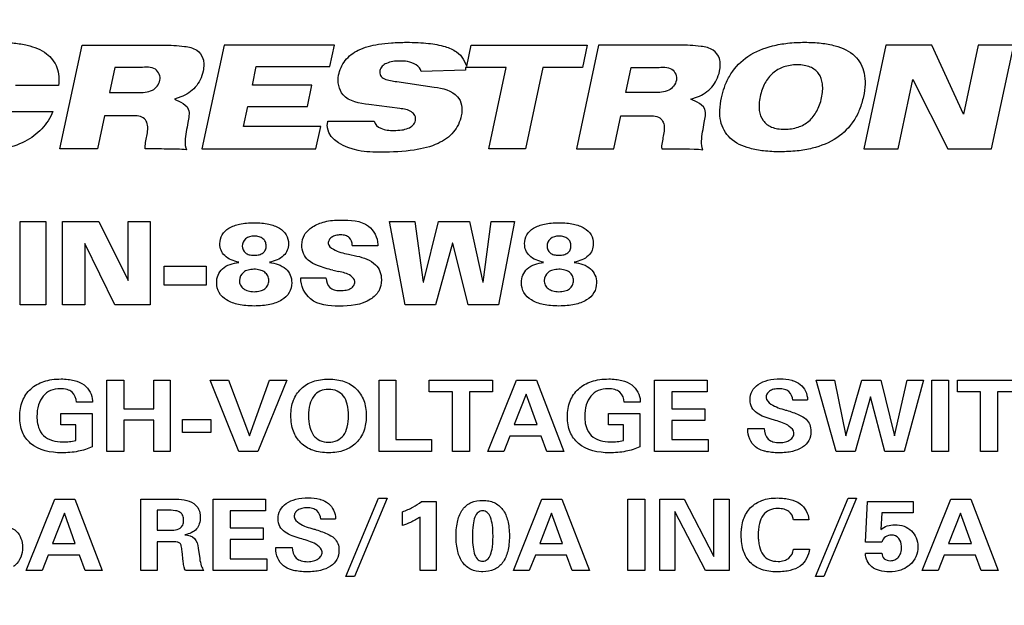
# Model space of a CAD drawing. Header units: inches. Extents: x 1.2 to 14.7, y 0.2 to 10.
# Tile 6 of 16: x 3.584 to 4.412, y 6.957 to 7.449. Entities that reach past the tile are written whole.
import ezdxf

# ---------------------------------------------------------------- set-up
doc = ezdxf.new("R2010")
doc.units = ezdxf.units.IN
doc.header["$LTSCALE"] = 0.935
doc.header["$MEASUREMENT"] = 0
doc.header["$PDMODE"] = 3
doc.header["$PDSIZE"] = 0.3125
doc.layers.get('0').update_dxf_attribs({"linetype": 'CONTINUOUS'})
doc.layers.get('Defpoints').update_dxf_attribs({"linetype": 'CONTINUOUS'})
doc.layers.add('DIMS', color=5, linetype='CONTINUOUS')
doc.layers.add('SCREEN', color=5, linetype='CONTINUOUS')
doc.styles.get("Standard").update_dxf_attribs({"font": 'SIMPLEX.SHX'})
doc.dimstyles.new('DIMSTYLE_1', dxfattribs={"dimtxt": 0.125, "dimasz": 0.18, "dimexe": 0.18, "dimexo": 0.0625, "dimgap": 0.09, "dimtad": 0, "dimtih": 1, "dimtoh": 1, "dimdec": 3, "dimzin": 4, "dimdsep": 46, "dimtxsty": 'STANDARD', "dimblk": '_FILLED', "dimblk1": '_FILLED', "dimblk2": '_FILLED', "dimcen": 0.09, "dimadec": 0, "dimazin": 0, "dimtp": 0.001, "dimtm": 0.001, "dimtfac": 1, "dimtdec": 3, "dimtofl": 0, "dimtmove": 0, "dimatfit": 3, "dimldrblk": '_FILLED', "dimfxl": 1, "dimtolj": 1, "dimtzin": 4, "dimarcsym": 0})

# ---------------------------------------------------------------- blocks, each defined once
blk = doc.blocks.new('_FILLED')
at = {"color": 0, "linetype": 'ByBlock'}
blk.add_solid([(0, 0), (-1, 0.17361), (-1, -0.17361)], dxfattribs=at)
blk = doc.blocks.new('*D2')
at = {"layer": 'Defpoints', "color": 0}
for p in [(3.2132, 9.08564), (1.8865, 5.36964), (6.11844, 5.36964)]:
    blk.add_point(p, dxfattribs=at)
at = {"layer": 'DIMS', "color": 0, "lineweight": -2}
for p, q in [((3.1507, 9.08564), (1.7065, 9.08564)), ((1.8865, 8.90564), (1.8865, 7.44476)), ((1.8865, 5.54964), (1.8865, 7.07428)), ((6.05594, 5.36964), (1.7065, 5.36964))]:
    blk.add_line(p, q, dxfattribs=at)
at = {"layer": 'DIMS', "color": 0, "lineweight": -2, "xscale": 0.18, "yscale": 0.18, "zscale": 0.18}
for p, rotation in [((1.8865, 9.08564), 90), ((1.8865, 5.36964), 270)]:
    blk.add_blockref('_FILLED', p, dxfattribs=dict(at, rotation=rotation))
at = {"layer": 'DIMS', "color": 0, "insert": (1.8865, 7.35476), "char_height": 0.125, "attachment_point": 2}
blk.add_mtext('\\A1;94.2mm (3.708")', dxfattribs=at)

msp = doc.modelspace()

# ---------------------------------------------------------------- linework, layer by layer
at = {"layer": 'SCREEN', "linetype": 'Continuous'}
for p, q in [((3.61832, 7.3407), (3.63689, 7.42785)), ((3.63689, 7.42785), (3.70509, 7.42785)), ((3.75617, 7.42785), (3.7376, 7.3407)), ((3.8489, 7.42785), (3.75617, 7.42785)), ((3.84509, 7.40993), (3.8489, 7.42785)), ((3.96017, 7.41027), (3.96391, 7.42785)), ((3.96391, 7.42785), (4.06147, 7.42785)), ((4.07089, 7.42785), (4.05232, 7.3407)), ((4.06147, 7.42785), (4.0575, 7.40918)), ((4.13908, 7.42785), (4.07089, 7.42785)), ((4.31229, 7.42785), (4.29372, 7.3407)), ((4.35108, 7.42785), (4.31229, 7.42785)), ((4.37767, 7.36985), (4.35108, 7.42785)), ((4.39, 7.42785), (4.37767, 7.36985)), ((4.41978, 7.42785), (4.39, 7.42785)), ((4.40121, 7.3407), (4.41978, 7.42785)), ((3.95719, 7.41601), (3.96017, 7.41027)), ((3.66436, 7.40918), (3.65989, 7.3881)), ((3.68612, 7.40918), (3.66436, 7.40918)), ((3.77998, 7.39433), (3.7833, 7.40993)), ((3.7833, 7.40993), (3.84509, 7.40993)), ((3.95907, 7.40696), (3.92186, 7.40573)), ((3.95913, 7.40918), (3.95907, 7.40696)), ((3.99319, 7.40918), (3.95913, 7.40918)), ((3.97859, 7.3407), (3.99319, 7.40918)), ((4.02412, 7.40918), (4.00952, 7.3407)), ((4.0575, 7.40918), (4.02412, 7.40918)), ((4.09389, 7.3881), (4.09836, 7.40918)), ((4.09836, 7.40918), (4.12011, 7.40918)), ((4.32261, 7.3407), (4.33504, 7.39901)), ((4.33504, 7.39901), (4.36451, 7.3407)), ((3.61718, 7.39389), (3.58089, 7.39389)), ((3.83005, 7.39433), (3.77998, 7.39433)), ((3.82622, 7.3763), (3.83005, 7.39433)), ((3.90134, 7.3973), (3.93284, 7.39271)), ((3.65989, 7.3881), (3.68351, 7.3881)), ((3.71996, 7.38432), (3.71458, 7.3824)), ((3.71458, 7.3824), (3.71978, 7.38003)), ((4.11752, 7.3881), (4.09389, 7.3881)), ((4.14858, 7.3824), (4.15395, 7.38432)), ((4.15378, 7.38003), (4.14858, 7.3824)), ((3.77259, 7.35964), (3.77615, 7.3763)), ((3.77615, 7.3763), (3.82622, 7.3763)), ((3.9038, 7.37463), (3.87788, 7.37794)), ((3.57612, 7.37205), (3.61239, 7.37205)), ((3.65572, 7.36854), (3.64977, 7.3407)), ((3.67888, 7.36854), (3.65572, 7.36854)), ((4.08376, 7.3407), (4.08973, 7.36854)), ((4.08973, 7.36854), (4.11288, 7.36854)), ((3.83744, 7.35964), (3.77259, 7.35964)), ((3.83338, 7.3407), (3.83744, 7.35964)), ((3.84288, 7.36102), (3.84308, 7.36162)), ((3.84321, 7.35834), (3.84288, 7.36102)), ((3.84308, 7.36162), (3.84328, 7.36394)), ((3.84328, 7.36394), (3.88236, 7.36394)), ((3.64977, 7.3407), (3.61832, 7.3407)), ((3.7376, 7.3407), (3.83338, 7.3407)), ((4.00952, 7.3407), (3.97859, 7.3407)), ((4.05232, 7.3407), (4.08376, 7.3407)), ((4.29372, 7.3407), (4.32261, 7.3407)), ((4.36451, 7.3407), (4.40121, 7.3407)), ((3.58487, 7.2098), (3.58487, 7.27981)), ((3.58487, 7.27981), (3.6063, 7.27981)), ((3.6063, 7.27981), (3.6063, 7.2098)), ((3.62049, 7.2098), (3.62049, 7.27981)), ((3.62049, 7.27981), (3.65105, 7.27981)), ((3.65105, 7.27981), (3.67558, 7.23002)), ((3.67558, 7.23002), (3.67558, 7.27981)), ((3.67558, 7.27981), (3.69396, 7.27981)), ((3.69396, 7.27981), (3.69396, 7.2098)), ((3.90833, 7.2098), (3.8951, 7.27981)), ((3.8951, 7.27981), (3.91657, 7.27981)), ((3.91657, 7.27981), (3.92356, 7.22864)), ((3.92393, 7.22864), (3.93627, 7.27981)), ((3.93627, 7.27981), (3.96242, 7.27981)), ((3.96242, 7.27981), (3.97372, 7.22864)), ((3.97403, 7.22864), (3.9808, 7.27981)), ((3.9808, 7.27981), (4.00029, 7.27981)), ((4.00029, 7.27981), (3.98695, 7.2098)), ((3.63924, 7.2612), (3.63924, 7.2098)), ((3.66439, 7.2098), (3.63924, 7.2612)), ((3.88543, 7.25926), (3.8639, 7.25926)), ((3.88543, 7.26044), (3.88543, 7.25926)), ((3.94819, 7.26154), (3.93401, 7.2098)), ((3.94856, 7.26154), (3.94819, 7.26154)), ((3.96143, 7.2098), (3.94856, 7.26154)), ((3.86075, 7.25228), (3.86779, 7.25072)), ((3.70598, 7.22613), (3.70598, 7.24227)), ((3.70598, 7.24227), (3.74117, 7.24227)), ((3.74117, 7.24227), (3.74117, 7.22613)), ((3.82058, 7.23234), (3.84206, 7.23234)), ((3.74117, 7.22613), (3.70598, 7.22613)), ((3.92356, 7.22864), (3.92393, 7.22864)), ((3.97372, 7.22864), (3.97403, 7.22864)), ((3.6063, 7.2098), (3.58487, 7.2098)), ((3.63924, 7.2098), (3.62049, 7.2098)), ((3.69396, 7.2098), (3.66439, 7.2098)), ((3.93401, 7.2098), (3.90833, 7.2098)), ((3.98695, 7.2098), (3.96143, 7.2098)), ((3.65767, 7.08641), (3.65767, 7.14643)), ((3.65767, 7.14643), (3.67199, 7.14643)), ((3.67199, 7.14643), (3.67199, 7.12242)), ((3.69706, 7.12242), (3.69706, 7.14643)), ((3.69706, 7.14643), (3.71088, 7.14643)), ((3.71088, 7.14643), (3.71088, 7.08641)), ((3.76872, 7.08641), (3.74455, 7.14643)), ((3.74455, 7.14643), (3.75994, 7.14643)), ((3.75994, 7.14643), (3.77745, 7.09951)), ((3.77745, 7.09951), (3.79452, 7.14643)), ((3.80901, 7.14643), (3.78457, 7.08641)), ((3.79452, 7.14643), (3.80901, 7.14643)), ((3.88644, 7.08641), (3.88644, 7.14643)), ((3.88644, 7.14643), (3.90058, 7.14643)), ((3.90058, 7.14643), (3.90058, 7.09658)), ((3.92853, 7.13666), (3.92853, 7.14643)), ((3.92853, 7.14643), (3.98187, 7.14643)), ((3.97787, 7.08641), (4.00195, 7.14643)), ((3.98187, 7.14643), (3.98187, 7.13666)), ((4.00195, 7.14643), (4.01869, 7.14643)), ((4.01869, 7.14643), (4.04183, 7.08641)), ((4.11804, 7.08641), (4.11804, 7.14643)), ((4.11804, 7.14643), (4.16207, 7.14643)), ((4.16207, 7.14643), (4.16207, 7.1365)), ((4.27065, 7.08641), (4.25368, 7.14643)), ((4.25368, 7.14643), (4.26926, 7.14643)), ((4.26926, 7.14643), (4.27884, 7.09976)), ((4.27884, 7.09976), (4.29203, 7.14643)), ((4.29203, 7.14643), (4.30811, 7.14643)), ((4.30811, 7.14643), (4.31972, 7.09976)), ((4.31972, 7.09976), (4.33021, 7.14643)), ((4.34394, 7.14643), (4.32765, 7.08641)), ((4.33021, 7.14643), (4.34394, 7.14643)), ((4.35087, 7.08641), (4.35087, 7.14643)), ((4.35087, 7.14643), (4.36501, 7.14643)), ((4.36501, 7.14643), (4.36501, 7.08641)), ((4.37248, 7.13666), (4.37248, 7.14643)), ((4.37248, 7.14643), (4.42582, 7.14643)), ((3.94807, 7.13666), (3.92853, 7.13666)), ((3.94807, 7.08641), (3.94807, 7.13666)), ((3.96234, 7.13666), (3.96234, 7.08641)), ((3.98187, 7.13666), (3.96234, 7.13666)), ((4.01005, 7.13459), (4.00002, 7.10916)), ((4.01919, 7.10916), (4.01005, 7.13459)), ((4.13245, 7.1365), (4.13245, 7.12234)), ((4.16207, 7.1365), (4.13245, 7.1365)), ((4.39202, 7.13666), (4.37248, 7.13666)), ((4.39202, 7.08641), (4.39202, 7.13666)), ((4.40629, 7.13666), (4.40629, 7.08641)), ((4.42582, 7.13666), (4.40629, 7.13666)), ((3.6456, 7.12792), (3.63224, 7.12792)), ((3.6456, 7.12901), (3.6456, 7.12792)), ((4.1059, 7.12792), (4.09253, 7.12792)), ((4.1059, 7.12901), (4.1059, 7.12792)), ((4.24648, 7.12967), (4.23415, 7.12967)), ((4.29951, 7.13239), (4.2865, 7.08641)), ((4.31148, 7.08641), (4.29951, 7.13239)), ((3.61895, 7.10883), (3.61895, 7.11839)), ((3.61895, 7.11839), (3.64542, 7.11839)), ((3.64542, 7.11839), (3.64542, 7.09032)), ((3.67199, 7.12242), (3.69706, 7.12242)), ((4.07925, 7.10883), (4.07925, 7.11839)), ((4.07925, 7.11839), (4.10571, 7.11839)), ((4.10571, 7.11839), (4.10571, 7.09032)), ((4.13245, 7.12234), (4.16023, 7.12234)), ((4.16023, 7.12234), (4.16023, 7.11258)), ((4.22811, 7.12132), (4.22897, 7.12108)), ((3.63161, 7.10883), (3.61895, 7.10883)), ((3.63156, 7.09573), (3.63161, 7.10883)), ((3.67199, 7.11266), (3.67199, 7.08641)), ((3.69706, 7.11266), (3.67199, 7.11266)), ((3.69706, 7.08641), (3.69706, 7.11266)), ((3.72137, 7.10232), (3.72137, 7.11335)), ((3.72137, 7.11335), (3.74518, 7.11335)), ((3.74518, 7.11335), (3.74518, 7.10232)), ((4.00002, 7.10916), (4.01919, 7.10916)), ((4.0919, 7.10883), (4.07925, 7.10883)), ((4.09185, 7.09573), (4.0919, 7.10883)), ((4.13245, 7.11258), (4.13245, 7.09642)), ((4.16023, 7.11258), (4.13245, 7.11258)), ((4.21803, 7.11306), (4.21668, 7.11347)), ((4.21951, 7.11262), (4.21803, 7.11306)), ((3.74518, 7.10232), (3.72137, 7.10232)), ((4.19624, 7.10509), (4.19624, 7.1059)), ((4.19624, 7.1059), (4.21015, 7.1059)), ((3.90058, 7.09658), (3.93052, 7.09658)), ((3.93052, 7.09658), (3.93052, 7.08641)), ((3.99641, 7.09931), (3.99123, 7.08641)), ((4.02266, 7.09931), (3.99641, 7.09931)), ((4.02739, 7.08641), (4.02266, 7.09931)), ((4.13245, 7.09642), (4.16311, 7.09642)), ((4.16311, 7.09642), (4.16311, 7.08641)), ((3.67199, 7.08641), (3.65767, 7.08641)), ((3.71088, 7.08641), (3.69706, 7.08641)), ((3.78457, 7.08641), (3.76872, 7.08641)), ((3.93052, 7.08641), (3.88644, 7.08641)), ((3.96234, 7.08641), (3.94807, 7.08641)), ((3.99123, 7.08641), (3.97787, 7.08641)), ((4.04183, 7.08641), (4.02739, 7.08641)), ((4.16311, 7.08641), (4.11804, 7.08641)), ((4.2865, 7.08641), (4.27065, 7.08641)), ((4.32765, 7.08641), (4.31148, 7.08641)), ((4.36501, 7.08641), (4.35087, 7.08641)), ((4.40629, 7.08641), (4.39202, 7.08641)), ((3.58987, 6.98641), (3.61395, 7.04643)), ((3.61395, 7.04643), (3.6307, 7.04643)), ((3.6307, 7.04643), (3.65384, 6.98641)), ((3.68612, 6.98641), (3.68612, 7.04643)), ((3.68612, 7.04643), (3.71371, 7.04643)), ((3.74698, 6.98641), (3.74698, 7.04643)), ((3.74698, 7.04643), (3.791, 7.04643)), ((3.791, 7.04643), (3.791, 7.0365)), ((3.85848, 6.98132), (3.88604, 7.04732)), ((3.89315, 7.04732), (3.86568, 6.98132)), ((3.88604, 7.04732), (3.89315, 7.04732)), ((3.92209, 7.04447), (3.93457, 7.04447)), ((3.93457, 7.04447), (3.93457, 6.98641)), ((3.9993, 6.98641), (4.02338, 7.04643)), ((4.02338, 7.04643), (4.04012, 7.04643)), ((4.04012, 7.04643), (4.06326, 6.98641)), ((4.09554, 6.98641), (4.09554, 7.04643)), ((4.09554, 7.04643), (4.10968, 7.04643)), ((4.10968, 7.04643), (4.10968, 6.98641)), ((4.12237, 6.98641), (4.12237, 7.04643)), ((4.12237, 7.04643), (4.14285, 7.04643)), ((4.14285, 7.04643), (4.16784, 6.99817)), ((4.16784, 6.99817), (4.16784, 7.04643)), ((4.16784, 7.04643), (4.18058, 7.04643)), ((4.18058, 7.04643), (4.18058, 6.98641)), ((4.25309, 6.98132), (4.28065, 7.04732)), ((4.28776, 7.04732), (4.2603, 6.98132)), ((4.28065, 7.04732), (4.28776, 7.04732)), ((4.29532, 7.01034), (4.29681, 7.04447)), ((4.29681, 7.04447), (4.33525, 7.04447)), ((4.33525, 7.04447), (4.33525, 7.03507)), ((4.3429, 6.98641), (4.36699, 7.04643)), ((4.36699, 7.04643), (4.38373, 7.04643)), ((4.38373, 7.04643), (4.40687, 6.98641)), ((3.62206, 7.03459), (3.61202, 7.00916)), ((3.63119, 7.00916), (3.62206, 7.03459)), ((3.70008, 7.03715), (3.70008, 7.02034)), ((3.70844, 7.03715), (3.70008, 7.03715)), ((3.76138, 7.0365), (3.76138, 7.02234)), ((3.791, 7.0365), (3.76138, 7.0365)), ((3.90625, 7.02417), (3.90625, 7.03581)), ((4.03148, 7.03459), (4.02145, 7.00916)), ((4.04062, 7.00916), (4.03148, 7.03459)), ((4.13511, 7.03609), (4.13511, 6.98641)), ((4.1609, 6.98641), (4.13511, 7.03609)), ((4.30897, 7.03507), (4.30807, 7.02091)), ((4.33525, 7.03507), (4.30897, 7.03507)), ((4.37509, 7.03459), (4.36505, 7.00916)), ((4.38423, 7.00916), (4.37509, 7.03459)), ((3.84988, 7.02966), (3.83755, 7.02966)), ((3.92088, 6.98641), (3.92088, 7.03141)), ((4.2477, 7.02909), (4.2346, 7.02909)), ((3.70008, 7.02034), (3.70844, 7.02034)), ((3.76138, 7.02234), (3.78917, 7.02234)), ((3.78917, 7.02234), (3.78917, 7.01257)), ((3.83152, 7.02132), (3.83237, 7.02108)), ((3.61202, 7.00916), (3.63119, 7.00916)), ((3.70008, 7.01058), (3.70008, 6.98641)), ((3.71232, 7.01058), (3.70008, 7.01058)), ((3.76138, 7.01257), (3.76138, 6.99642)), ((3.78917, 7.01257), (3.76138, 7.01257)), ((3.82143, 7.01306), (3.82008, 7.01347)), ((3.82292, 7.01261), (3.82143, 7.01306)), ((4.02145, 7.00916), (4.04062, 7.00916)), ((4.30887, 7.01034), (4.29532, 7.01034)), ((4.36505, 7.00916), (4.38423, 7.00916)), ((3.72191, 6.99373), (3.72096, 7.00281)), ((3.73455, 7.00517), (3.73573, 6.9965)), ((3.79965, 7.00509), (3.79965, 7.0059)), ((3.79965, 7.0059), (3.81356, 7.0059)), ((4.23469, 7.00439), (4.24806, 7.00439)), ((4.29515, 7.00098), (4.30906, 7.00098)), ((3.60842, 6.99931), (3.60324, 6.98641)), ((3.63467, 6.99931), (3.60842, 6.99931)), ((3.63939, 6.98641), (3.63467, 6.99931)), ((3.76138, 6.99642), (3.79204, 6.99642)), ((3.79204, 6.99642), (3.79204, 6.98641)), ((4.01784, 6.99931), (4.01266, 6.98641)), ((4.04409, 6.99931), (4.01784, 6.99931)), ((4.04882, 6.98641), (4.04409, 6.99931)), ((4.36145, 6.99931), (4.35627, 6.98641)), ((4.3877, 6.99931), (4.36145, 6.99931)), ((4.39242, 6.98641), (4.3877, 6.99931)), ((3.60324, 6.98641), (3.58987, 6.98641)), ((3.65384, 6.98641), (3.63939, 6.98641)), ((3.70008, 6.98641), (3.68612, 6.98641)), ((3.73914, 6.98641), (3.72375, 6.98641)), ((3.79204, 6.98641), (3.74698, 6.98641)), ((3.93457, 6.98641), (3.92088, 6.98641)), ((4.01266, 6.98641), (3.9993, 6.98641)), ((4.06326, 6.98641), (4.04882, 6.98641)), ((4.10968, 6.98641), (4.09554, 6.98641)), ((4.13511, 6.98641), (4.12237, 6.98641)), ((4.18058, 6.98641), (4.1609, 6.98641)), ((4.35627, 6.98641), (4.3429, 6.98641)), ((4.40687, 6.98641), (4.39242, 6.98641)), ((3.86568, 6.98132), (3.85848, 6.98132)), ((4.2603, 6.98132), (4.25309, 6.98132))]:
    msp.add_line(p, q, dxfattribs=at)
msp.add_arc((4.2217, 8.87376), 1.67725, 257.11451, 257.2839, dxfattribs=at)
for points, knots in [([(3.50108, 7.39638), (3.50221, 7.39896), (3.50672, 7.4075), (3.51911, 7.42006), (3.53678, 7.42707), (3.55313, 7.42984), (3.56653, 7.43046), (3.57934, 7.42993), (3.59304, 7.42773), (3.60696, 7.42255), (3.61736, 7.40943), (3.6178, 7.39897), (3.61718, 7.39389)], [0, 0, 0, 0, 0.056159, 0.192302, 0.342071, 0.428123, 0.523676, 0.609795, 0.683842, 0.801708, 0.897506, 1, 1, 1, 1]), ([(3.70509, 7.42785), (3.71107, 7.42785), (3.7205, 7.4276), (3.73325, 7.42499), (3.7386, 7.41792), (3.73942, 7.4114), (3.73869, 7.40531), (3.73642, 7.3987), (3.73097, 7.39038), (3.72456, 7.38597), (3.71996, 7.38432)], [0, 0, 0, 0, 0.230902, 0.368958, 0.481056, 0.544446, 0.619091, 0.716385, 0.811272, 1, 1, 1, 1]), ([(3.85243, 7.40254), (3.85338, 7.40699), (3.85709, 7.41589), (3.86976, 7.42511), (3.88374, 7.42858), (3.8974, 7.43006), (3.90854, 7.43035), (3.91893, 7.43014), (3.92984, 7.42932), (3.94091, 7.42743), (3.95131, 7.42322), (3.95591, 7.41847), (3.95719, 7.41601)], [0, 0, 0, 0, 0.113034, 0.228983, 0.375666, 0.466482, 0.570816, 0.652646, 0.724892, 0.842832, 0.930919, 1, 1, 1, 1]), ([(4.15395, 7.38432), (4.15856, 7.38597), (4.16497, 7.39038), (4.17042, 7.3987), (4.17269, 7.40531), (4.17342, 7.4114), (4.1726, 7.41792), (4.16725, 7.42499), (4.1545, 7.4276), (4.14507, 7.42785), (4.13908, 7.42785)], [0, 0, 0, 0, 0.188736, 0.283616, 0.380889, 0.455532, 0.518911, 0.630991, 0.769045, 1, 1, 1, 1]), ([(4.17469, 7.38588), (4.1754, 7.38879), (4.17735, 7.39502), (4.18334, 7.40698), (4.19623, 7.42006), (4.2139, 7.42707), (4.23025, 7.42984), (4.24399, 7.43048), (4.25741, 7.42988), (4.27198, 7.42732), (4.28702, 7.42072), (4.29448, 7.40679), (4.29513, 7.39469), (4.29422, 7.38811), (4.29349, 7.38465)], [0, 0, 0, 0, 0.052701, 0.114544, 0.234477, 0.366412, 0.442215, 0.526387, 0.60837, 0.677995, 0.787894, 0.883579, 0.937702, 1, 1, 1, 1]), ([(3.90359, 7.41452), (3.8999, 7.41452), (3.89456, 7.41397), (3.88888, 7.41047), (3.88671, 7.40663), (3.88717, 7.40203), (3.89277, 7.39814), (3.89781, 7.3978), (3.90134, 7.3973)], [0, 0, 0, 0, 0.286754, 0.40083, 0.504941, 0.615041, 0.722664, 1, 1, 1, 1]), ([(3.92186, 7.40573), (3.92101, 7.41039), (3.91252, 7.41443), (3.90585, 7.41452), (3.90359, 7.41452)], [0, 0, 0, 0, 0.676715, 1, 1, 1, 1]), ([(3.70235, 7.39834), (3.70304, 7.40159), (3.69903, 7.41068), (3.6903, 7.40918), (3.68612, 7.40918)], [0, 0, 0, 0, 0.442881, 1, 1, 1, 1]), ([(4.12011, 7.40918), (4.1243, 7.40918), (4.13303, 7.41068), (4.13703, 7.40159), (4.13635, 7.39834)], [0, 0, 0, 0, 0.557056, 1, 1, 1, 1]), ([(4.25836, 7.38369), (4.25918, 7.3875), (4.25994, 7.39453), (4.2567, 7.40448), (4.25, 7.40935), (4.2435, 7.41107), (4.2378, 7.41148), (4.23198, 7.41106), (4.22484, 7.40935), (4.21687, 7.40486), (4.21125, 7.39756), (4.2082, 7.39059), (4.20711, 7.3867), (4.20668, 7.38465)], [0, 0, 0, 0, 0.135607, 0.243885, 0.348591, 0.409014, 0.478211, 0.547552, 0.612292, 0.734207, 0.859017, 0.926903, 1, 1, 1, 1]), ([(3.68351, 7.3881), (3.6877, 7.3881), (3.69595, 7.38792), (3.70162, 7.39491), (3.70235, 7.39834)], [0, 0, 0, 0, 0.544614, 1, 1, 1, 1]), ([(3.87788, 7.37794), (3.87022, 7.37889), (3.85461, 7.38134), (3.85127, 7.39707), (3.85243, 7.40254)], [0, 0, 0, 0, 0.579782, 1, 1, 1, 1]), ([(4.13635, 7.39834), (4.13562, 7.39491), (4.12995, 7.38792), (4.1217, 7.3881), (4.11752, 7.3881)], [0, 0, 0, 0, 0.455386, 1, 1, 1, 1]), ([(3.61239, 7.37205), (3.61011, 7.36676), (3.60369, 7.3567), (3.5886, 7.34572), (3.57287, 7.34067), (3.55846, 7.33861), (3.5459, 7.3381), (3.53314, 7.33867), (3.51858, 7.34122), (3.50355, 7.34777), (3.49607, 7.36164), (3.49541, 7.3737), (3.49684, 7.38396), (3.49909, 7.39164), (3.5008, 7.39574), (3.50108, 7.39638)], [0, 0, 0, 0, 0.100252, 0.202706, 0.318397, 0.384047, 0.455889, 0.536851, 0.605598, 0.714018, 0.808191, 0.861423, 0.922712, 0.987783, 1, 1, 1, 1]), ([(3.93284, 7.39271), (3.93981, 7.39167), (3.95069, 7.38927), (3.95672, 7.37732), (3.95589, 7.36892), (3.95341, 7.36122), (3.94776, 7.35225), (3.93502, 7.34363), (3.91378, 7.33867), (3.89754, 7.33791), (3.88827, 7.33791)], [0, 0, 0, 0, 0.179197, 0.245473, 0.321571, 0.387361, 0.450785, 0.587547, 0.764331, 1, 1, 1, 1]), ([(4.29349, 7.38465), (4.29271, 7.381), (4.29066, 7.37404), (4.28434, 7.36145), (4.27142, 7.34843), (4.25376, 7.34147), (4.23741, 7.33871), (4.22367, 7.33808), (4.21026, 7.33867), (4.1957, 7.34122), (4.18067, 7.34777), (4.1732, 7.36164), (4.17254, 7.3737), (4.17356, 7.38099), (4.17451, 7.38516), (4.17469, 7.38588)], [0, 0, 0, 0, 0.064068, 0.124227, 0.241023, 0.369716, 0.443703, 0.52587, 0.605862, 0.67379, 0.780921, 0.873973, 0.926574, 0.987141, 1, 1, 1, 1]), ([(4.20668, 7.38465), (4.20625, 7.38263), (4.20568, 7.37878), (4.20577, 7.37182), (4.20838, 7.36396), (4.21509, 7.35917), (4.22158, 7.35749), (4.22728, 7.35709), (4.23308, 7.35749), (4.24021, 7.35917), (4.24817, 7.36359), (4.2538, 7.37083), (4.25685, 7.37777), (4.25792, 7.38165), (4.25836, 7.38369)], [0, 0, 0, 0, 0.072482, 0.136076, 0.243947, 0.348592, 0.409135, 0.47847, 0.547944, 0.612764, 0.734581, 0.859096, 0.926875, 1, 1, 1, 1]), ([(3.71978, 7.38003), (3.72243, 7.37882), (3.72847, 7.37396), (3.72635, 7.36661), (3.72575, 7.36295)], [0, 0, 0, 0, 0.440178, 1, 1, 1, 1]), ([(3.91696, 7.36769), (3.91687, 7.36806), (3.91631, 7.36972), (3.91228, 7.37352), (3.90724, 7.37421), (3.9038, 7.37463)], [0, 0, 0, 0, 0.072542, 0.33478, 1, 1, 1, 1]), ([(4.15974, 7.36295), (4.16035, 7.36661), (4.16246, 7.37396), (4.15643, 7.37882), (4.15378, 7.38003)], [0, 0, 0, 0, 0.559945, 1, 1, 1, 1]), ([(3.6921, 7.3569), (3.69242, 7.36005), (3.69069, 7.36828), (3.68248, 7.36854), (3.67888, 7.36854)], [0, 0, 0, 0, 0.468457, 1, 1, 1, 1]), ([(3.88236, 7.36394), (3.88293, 7.36128), (3.88871, 7.35643), (3.89742, 7.35609), (3.90518, 7.35641), (3.91073, 7.35765), (3.91515, 7.36025), (3.91717, 7.36404), (3.9172, 7.3667), (3.91696, 7.36769)], [0, 0, 0, 0, 0.186688, 0.440398, 0.590719, 0.719387, 0.827569, 0.930861, 1, 1, 1, 1]), ([(4.11288, 7.36854), (4.11648, 7.36854), (4.12468, 7.36828), (4.12642, 7.36005), (4.1261, 7.3569)], [0, 0, 0, 0, 0.531593, 1, 1, 1, 1]), ([(3.68997, 7.3407), (3.68971, 7.3425), (3.69053, 7.348), (3.69174, 7.35328), (3.6921, 7.3569)], [0, 0, 0, 0, 0.333196, 1, 1, 1, 1]), ([(3.72575, 7.36295), (3.72488, 7.3577), (3.72322, 7.35035), (3.72346, 7.34213), (3.72467, 7.34005)], [0, 0, 0, 0, 0.68883, 1, 1, 1, 1]), ([(3.88827, 7.33791), (3.88179, 7.33791), (3.86572, 7.33803), (3.8445, 7.34778), (3.84321, 7.35834)], [0, 0, 0, 0, 0.378534, 1, 1, 1, 1]), ([(4.1261, 7.3569), (4.12574, 7.35328), (4.12453, 7.348), (4.12372, 7.3425), (4.12397, 7.3407)], [0, 0, 0, 0, 0.666804, 1, 1, 1, 1]), ([(4.15867, 7.34005), (4.15746, 7.34213), (4.15723, 7.35035), (4.15888, 7.3577), (4.15974, 7.36295)], [0, 0, 0, 0, 0.311162, 1, 1, 1, 1]), ([(3.72467, 7.34005), (3.72202, 7.34034), (3.71357, 7.34049), (3.70201, 7.34068), (3.6931, 7.3407), (3.68997, 7.3407)], [0, 0, 0, 0, 0.230142, 0.729741, 1, 1, 1, 1]), ([(4.12397, 7.3407), (4.12549, 7.3407), (4.13706, 7.34063), (4.14868, 7.34113), (4.15867, 7.34005)], [0, 0, 0, 0, 0.131628, 1, 1, 1, 1]), ([(3.76858, 7.24559), (3.76431, 7.24642), (3.75798, 7.2486), (3.75325, 7.25545), (3.75225, 7.26175), (3.75388, 7.26901), (3.76044, 7.27493), (3.76795, 7.27742), (3.77522, 7.27847), (3.7815, 7.27872), (3.78777, 7.27847), (3.79182, 7.27789), (3.79371, 7.27748)], [0, 0, 0, 0, 0.176446, 0.249484, 0.326441, 0.429831, 0.536437, 0.667771, 0.745995, 0.834057, 0.921895, 1, 1, 1, 1]), ([(3.79371, 7.27748), (3.79689, 7.27681), (3.80255, 7.27492), (3.80912, 7.26902), (3.81076, 7.26176), (3.80975, 7.25546), (3.80499, 7.2486), (3.79862, 7.24642), (3.79432, 7.24559)], [0, 0, 0, 0, 0.196385, 0.355985, 0.51055, 0.625051, 0.734679, 1, 1, 1, 1]), ([(3.84767, 7.23876), (3.84332, 7.23981), (3.83617, 7.24186), (3.82709, 7.2461), (3.82234, 7.25271), (3.82109, 7.26051), (3.82317, 7.26921), (3.83073, 7.27605), (3.84136, 7.28025), (3.8496, 7.28095), (3.85403, 7.28095)], [0, 0, 0, 0, 0.169049, 0.282476, 0.369111, 0.464528, 0.573425, 0.691794, 0.83277, 1, 1, 1, 1]), ([(3.85403, 7.28095), (3.86204, 7.28095), (3.87754, 7.2806), (3.88543, 7.2662), (3.88543, 7.26044)], [0, 0, 0, 0, 0.581977, 1, 1, 1, 1]), ([(4.02471, 7.24559), (4.02044, 7.24642), (4.0141, 7.2486), (4.00938, 7.25545), (4.00838, 7.26175), (4.01, 7.26901), (4.01656, 7.27493), (4.02408, 7.27742), (4.03135, 7.27847), (4.03762, 7.27872), (4.04389, 7.27847), (4.04795, 7.27789), (4.04983, 7.27748)], [0, 0, 0, 0, 0.176446, 0.249484, 0.326441, 0.429831, 0.536437, 0.667771, 0.745995, 0.834057, 0.921895, 1, 1, 1, 1]), ([(4.04983, 7.27748), (4.05301, 7.27681), (4.05867, 7.27492), (4.06525, 7.26902), (4.06689, 7.26176), (4.06587, 7.25546), (4.06111, 7.2486), (4.05474, 7.24642), (4.05044, 7.24559)], [0, 0, 0, 0, 0.196385, 0.355985, 0.51055, 0.625051, 0.734679, 1, 1, 1, 1]), ([(3.7815, 7.26743), (3.77891, 7.2674), (3.77383, 7.26623), (3.77043, 7.25922), (3.77301, 7.25352), (3.77735, 7.25154), (3.78007, 7.25128), (3.78162, 7.25129), (3.78179, 7.25129)], [0, 0, 0, 0, 0.265833, 0.497661, 0.716484, 0.837909, 0.982777, 1, 1, 1, 1]), ([(3.78179, 7.25129), (3.78311, 7.25131), (3.78562, 7.25159), (3.78901, 7.25307), (3.79124, 7.25589), (3.79178, 7.25933), (3.7912, 7.26278), (3.78896, 7.26555), (3.78553, 7.26714), (3.78295, 7.26745), (3.7815, 7.26743)], [0, 0, 0, 0, 0.13717, 0.262254, 0.374553, 0.496331, 0.615141, 0.728899, 0.852603, 1, 1, 1, 1]), ([(3.8639, 7.25959), (3.8639, 7.26193), (3.86274, 7.26587), (3.85815, 7.26817), (3.85413, 7.26855), (3.85008, 7.26818), (3.84663, 7.2667), (3.84437, 7.2644), (3.84375, 7.26236), (3.84377, 7.26147)], [0, 0, 0, 0, 0.246686, 0.369565, 0.518464, 0.667383, 0.794162, 0.904135, 1, 1, 1, 1]), ([(4.03763, 7.26743), (4.03504, 7.2674), (4.02996, 7.26623), (4.02655, 7.25922), (4.02914, 7.25352), (4.03348, 7.25154), (4.03619, 7.25128), (4.03775, 7.25129), (4.03791, 7.25129)], [0, 0, 0, 0, 0.265833, 0.497661, 0.716484, 0.837909, 0.982777, 1, 1, 1, 1]), ([(4.03791, 7.25129), (4.03923, 7.25131), (4.04175, 7.25159), (4.04513, 7.25307), (4.04736, 7.25589), (4.0479, 7.25933), (4.04733, 7.26278), (4.04509, 7.26555), (4.04165, 7.26714), (4.03907, 7.26745), (4.03763, 7.26743)], [0, 0, 0, 0, 0.13717, 0.262254, 0.374553, 0.496331, 0.615141, 0.728899, 0.852603, 1, 1, 1, 1]), ([(3.84377, 7.26147), (3.84377, 7.26138), (3.8439, 7.25921), (3.85019, 7.2542), (3.8564, 7.25322), (3.86075, 7.25228)], [0, 0, 0, 0, 0.013608, 0.334938, 1, 1, 1, 1]), ([(3.86779, 7.25072), (3.87339, 7.24939), (3.88164, 7.24671), (3.88774, 7.23786), (3.88892, 7.22993), (3.88704, 7.22079), (3.87515, 7.20964), (3.86185, 7.20862), (3.85282, 7.20862)], [0, 0, 0, 0, 0.222343, 0.308535, 0.400528, 0.525919, 0.651724, 1, 1, 1, 1]), ([(3.7745, 7.20903), (3.77242, 7.20924), (3.76683, 7.21007), (3.75861, 7.21292), (3.75137, 7.2194), (3.74951, 7.22754), (3.75067, 7.23474), (3.75618, 7.24261), (3.76369, 7.24469), (3.76858, 7.24516)], [0, 0, 0, 0, 0.101307, 0.274049, 0.41569, 0.550626, 0.659569, 0.761426, 1, 1, 1, 1]), ([(3.79432, 7.24516), (3.79923, 7.24469), (3.80673, 7.24259), (3.81233, 7.23476), (3.81351, 7.22754), (3.81164, 7.2194), (3.8044, 7.21292), (3.79618, 7.21007), (3.78827, 7.20889), (3.7815, 7.20862), (3.77683, 7.20881), (3.7745, 7.20903)], [0, 0, 0, 0, 0.194753, 0.27814, 0.366928, 0.476852, 0.592206, 0.732926, 0.815475, 0.907763, 1, 1, 1, 1]), ([(4.03063, 7.20903), (4.02855, 7.20924), (4.02295, 7.21007), (4.01474, 7.21292), (4.00749, 7.2194), (4.00563, 7.22754), (4.0068, 7.23474), (4.01231, 7.24261), (4.01981, 7.24469), (4.02471, 7.24516)], [0, 0, 0, 0, 0.101307, 0.274049, 0.41569, 0.550626, 0.659569, 0.761426, 1, 1, 1, 1]), ([(4.05044, 7.24516), (4.05535, 7.24469), (4.06285, 7.24259), (4.06845, 7.23476), (4.06963, 7.22754), (4.06776, 7.2194), (4.06053, 7.21292), (4.05231, 7.21007), (4.0444, 7.20889), (4.03763, 7.20862), (4.03295, 7.20881), (4.03063, 7.20903)], [0, 0, 0, 0, 0.194753, 0.27814, 0.366928, 0.476852, 0.592206, 0.732926, 0.815475, 0.907763, 1, 1, 1, 1]), ([(3.79374, 7.23012), (3.79374, 7.23147), (3.79325, 7.23415), (3.79045, 7.23737), (3.78625, 7.23925), (3.78136, 7.23973), (3.77649, 7.23922), (3.77123, 7.23685), (3.76919, 7.23277), (3.76911, 7.23021)], [0, 0, 0, 0, 0.116296, 0.229814, 0.357296, 0.50875, 0.654491, 0.780482, 1, 1, 1, 1]), ([(3.85282, 7.20862), (3.84457, 7.20862), (3.82785, 7.20998), (3.82058, 7.22584), (3.82058, 7.23234)], [0, 0, 0, 0, 0.559527, 1, 1, 1, 1]), ([(3.86608, 7.22896), (3.86607, 7.22906), (3.86594, 7.23109), (3.86155, 7.23591), (3.85602, 7.23687), (3.85251, 7.23766)], [0, 0, 0, 0, 0.018161, 0.363848, 1, 1, 1, 1]), ([(4.04987, 7.23012), (4.04987, 7.23147), (4.04937, 7.23415), (4.04657, 7.23737), (4.04238, 7.23925), (4.03748, 7.23973), (4.03261, 7.23922), (4.02735, 7.23685), (4.02531, 7.23277), (4.02524, 7.23021)], [0, 0, 0, 0, 0.116296, 0.229814, 0.357296, 0.50875, 0.654491, 0.780482, 1, 1, 1, 1]), ([(3.76911, 7.23021), (3.76907, 7.22886), (3.76966, 7.22621), (3.77236, 7.22297), (3.77651, 7.22107), (3.78142, 7.22059), (3.78633, 7.22106), (3.79051, 7.2229), (3.79326, 7.22611), (3.79375, 7.22877), (3.79374, 7.23012)], [0, 0, 0, 0, 0.115094, 0.22661, 0.351884, 0.499555, 0.649216, 0.774071, 0.885109, 1, 1, 1, 1]), ([(3.84206, 7.23187), (3.84206, 7.22917), (3.84369, 7.22474), (3.84887, 7.22201), (3.85371, 7.22151), (3.85852, 7.22188), (3.86278, 7.22319), (3.86545, 7.22571), (3.86611, 7.22794), (3.86608, 7.22896)], [0, 0, 0, 0, 0.24382, 0.369177, 0.512626, 0.678733, 0.805455, 0.907089, 1, 1, 1, 1]), ([(4.02524, 7.23021), (4.0252, 7.22886), (4.02579, 7.22621), (4.02849, 7.22297), (4.03264, 7.22107), (4.03755, 7.22059), (4.04245, 7.22106), (4.04663, 7.2229), (4.04939, 7.22611), (4.04987, 7.22877), (4.04987, 7.23012)], [0, 0, 0, 0, 0.115094, 0.22661, 0.351884, 0.499555, 0.649216, 0.774071, 0.885109, 1, 1, 1, 1]), ([(3.61968, 7.08539), (3.61062, 7.08539), (3.59622, 7.08817), (3.58701, 7.10092), (3.5848, 7.10894), (3.5843, 7.11567), (3.58481, 7.12249), (3.58703, 7.13084), (3.59315, 7.13983), (3.6028, 7.14512), (3.61178, 7.1471), (3.61672, 7.14741), (3.61931, 7.14741)], [0, 0, 0, 0, 0.25823, 0.369778, 0.428954, 0.49387, 0.561167, 0.622776, 0.738808, 0.859524, 0.926293, 1, 1, 1, 1]), ([(3.61931, 7.14741), (3.62123, 7.14741), (3.62489, 7.14724), (3.63149, 7.14604), (3.64082, 7.14243), (3.6456, 7.13406), (3.6456, 7.12901)], [0, 0, 0, 0, 0.163184, 0.310711, 0.57019, 1, 1, 1, 1]), ([(3.81235, 7.11673), (3.81235, 7.11899), (3.81267, 7.12332), (3.81476, 7.13128), (3.8203, 7.13985), (3.82911, 7.14508), (3.8373, 7.14703), (3.84408, 7.14748), (3.85084, 7.14703), (3.859, 7.14508), (3.86779, 7.13983), (3.87334, 7.13126), (3.87538, 7.1233), (3.87572, 7.11851), (3.87568, 7.1158), (3.87567, 7.11533)], [0, 0, 0, 0, 0.067216, 0.129047, 0.24383, 0.36097, 0.424286, 0.49356, 0.562584, 0.625662, 0.742421, 0.857695, 0.919141, 0.986163, 1, 1, 1, 1]), ([(4.07997, 7.08539), (4.07091, 7.08539), (4.05651, 7.08817), (4.04731, 7.10092), (4.0451, 7.10894), (4.04459, 7.11567), (4.0451, 7.12249), (4.04732, 7.13084), (4.05345, 7.13983), (4.0631, 7.14512), (4.07208, 7.1471), (4.07702, 7.14741), (4.07961, 7.14741)], [0, 0, 0, 0, 0.25823, 0.369778, 0.428954, 0.49387, 0.561167, 0.622776, 0.738808, 0.859524, 0.926293, 1, 1, 1, 1]), ([(4.07961, 7.14741), (4.08153, 7.14741), (4.08518, 7.14724), (4.09178, 7.14604), (4.10112, 7.14244), (4.1059, 7.13406), (4.1059, 7.12901)], [0, 0, 0, 0, 0.163173, 0.310707, 0.570317, 1, 1, 1, 1]), ([(4.21668, 7.11347), (4.21232, 7.11477), (4.20562, 7.11654), (4.19919, 7.12323), (4.19776, 7.1302), (4.19934, 7.13753), (4.20507, 7.14349), (4.21353, 7.14692), (4.22327, 7.1478), (4.2303, 7.14715), (4.2337, 7.14621), (4.23394, 7.14614)], [0, 0, 0, 0, 0.190703, 0.280709, 0.373271, 0.477563, 0.583151, 0.705696, 0.853081, 0.989803, 1, 1, 1, 1]), ([(4.23394, 7.14614), (4.23629, 7.14545), (4.243, 7.14248), (4.24648, 7.13473), (4.24648, 7.12999)], [0, 0, 0, 0, 0.338778, 1, 1, 1, 1]), ([(3.63224, 7.12792), (3.63209, 7.13099), (3.63014, 7.13605), (3.62394, 7.13888), (3.61769, 7.13952), (3.6103, 7.13837), (3.6036, 7.13323), (3.59961, 7.12533), (3.59886, 7.11832), (3.599, 7.1141), (3.59907, 7.11316)], [0, 0, 0, 0, 0.162981, 0.247055, 0.348586, 0.494152, 0.631101, 0.778451, 0.95023, 1, 1, 1, 1]), ([(3.86083, 7.11664), (3.86082, 7.11983), (3.86036, 7.12558), (3.85719, 7.13315), (3.85128, 7.13793), (3.844, 7.13904), (3.83673, 7.13791), (3.83085, 7.13312), (3.82771, 7.12556), (3.8272, 7.11983), (3.8272, 7.11664)], [0, 0, 0, 0, 0.152403, 0.274535, 0.38279, 0.500549, 0.617708, 0.72597, 0.847787, 1, 1, 1, 1]), ([(4.09253, 7.12792), (4.09238, 7.13099), (4.09043, 7.13605), (4.08424, 7.13888), (4.07798, 7.13952), (4.07059, 7.13837), (4.06389, 7.13323), (4.0599, 7.12533), (4.05916, 7.11832), (4.05929, 7.1141), (4.05936, 7.11316)], [0, 0, 0, 0, 0.162981, 0.247055, 0.348586, 0.494152, 0.631101, 0.778451, 0.95023, 1, 1, 1, 1]), ([(4.23415, 7.12967), (4.23389, 7.13228), (4.23219, 7.13647), (4.22707, 7.13893), (4.22267, 7.13938), (4.21833, 7.13898), (4.21467, 7.13745), (4.21224, 7.13491), (4.21163, 7.13262), (4.21173, 7.13158)], [0, 0, 0, 0, 0.251818, 0.378136, 0.526954, 0.670956, 0.792032, 0.896951, 1, 1, 1, 1]), ([(4.21173, 7.13158), (4.21193, 7.12942), (4.21765, 7.12413), (4.22387, 7.12257), (4.22811, 7.12132)], [0, 0, 0, 0, 0.33543, 1, 1, 1, 1]), ([(3.87567, 7.11533), (3.87562, 7.11347), (3.87527, 7.1095), (3.87339, 7.10181), (3.86796, 7.09304), (3.85914, 7.08767), (3.85092, 7.08569), (3.84408, 7.08524), (3.83722, 7.08569), (3.82898, 7.08766), (3.82012, 7.09298), (3.81469, 7.10177), (3.81267, 7.10992), (3.81234, 7.11439), (3.81235, 7.11673)], [0, 0, 0, 0, 0.056132, 0.120056, 0.238244, 0.356979, 0.421498, 0.492423, 0.563592, 0.62833, 0.747345, 0.865117, 0.929487, 1, 1, 1, 1]), ([(3.8272, 7.11664), (3.82719, 7.1134), (3.8277, 7.1076), (3.83078, 7.09992), (3.83669, 7.09508), (3.844, 7.09396), (3.85132, 7.09508), (3.85724, 7.09993), (3.86037, 7.10759), (3.86083, 7.11341), (3.86083, 7.11664)], [0, 0, 0, 0, 0.153634, 0.27525, 0.382597, 0.499598, 0.617206, 0.724657, 0.846547, 1, 1, 1, 1]), ([(4.22897, 7.12108), (4.23249, 7.12003), (4.23818, 7.11807), (4.24534, 7.11442), (4.24886, 7.10908), (4.24974, 7.10269), (4.24827, 7.09539), (4.24216, 7.08934), (4.23508, 7.08665), (4.22831, 7.08556), (4.22247, 7.08531), (4.2166, 7.08556), (4.21226, 7.08628), (4.20996, 7.0869), (4.20943, 7.08706)], [0, 0, 0, 0, 0.140171, 0.230985, 0.29891, 0.374679, 0.472298, 0.57083, 0.687739, 0.755827, 0.831915, 0.910317, 0.979187, 1, 1, 1, 1]), ([(3.59907, 7.11316), (3.59923, 7.11096), (3.60007, 7.10617), (3.6056, 7.09663), (3.61695, 7.09411), (3.62618, 7.09473), (3.6298, 7.09532), (3.63156, 7.09573)], [0, 0, 0, 0, 0.154673, 0.340445, 0.742907, 0.872727, 1, 1, 1, 1]), ([(4.05936, 7.11316), (4.05953, 7.11096), (4.06037, 7.10617), (4.0659, 7.09663), (4.07724, 7.09411), (4.08647, 7.09473), (4.0901, 7.09532), (4.09185, 7.09573)], [0, 0, 0, 0, 0.154673, 0.340445, 0.742907, 0.872727, 1, 1, 1, 1]), ([(4.23515, 7.10186), (4.23515, 7.10196), (4.23506, 7.10425), (4.22968, 7.10972), (4.22357, 7.11137), (4.21951, 7.11262)], [0, 0, 0, 0, 0.015535, 0.354682, 1, 1, 1, 1]), ([(4.20943, 7.08706), (4.20704, 7.08776), (4.19968, 7.09098), (4.19624, 7.0997), (4.19624, 7.10509)], [0, 0, 0, 0, 0.313093, 1, 1, 1, 1]), ([(4.21015, 7.1059), (4.21015, 7.10271), (4.21156, 7.09733), (4.21781, 7.09422), (4.22292, 7.09373), (4.22788, 7.09418), (4.23181, 7.09594), (4.23444, 7.09855), (4.23515, 7.10085), (4.23515, 7.10186)], [0, 0, 0, 0, 0.267752, 0.398529, 0.56066, 0.695452, 0.812672, 0.914112, 1, 1, 1, 1]), ([(3.64542, 7.09032), (3.64167, 7.08862), (3.63317, 7.08602), (3.62435, 7.08539), (3.61968, 7.08539)], [0, 0, 0, 0, 0.468855, 1, 1, 1, 1]), ([(4.10571, 7.09032), (4.10196, 7.08862), (4.09347, 7.08602), (4.08464, 7.08539), (4.07997, 7.08539)], [0, 0, 0, 0, 0.468855, 1, 1, 1, 1]), ([(3.71371, 7.04643), (3.71951, 7.04643), (3.7283, 7.04607), (3.73553, 7.03815), (3.73643, 7.0317), (3.73583, 7.02589), (3.73241, 7.01928), (3.72689, 7.01726), (3.7233, 7.01648)], [0, 0, 0, 0, 0.334552, 0.454109, 0.586356, 0.696253, 0.788613, 1, 1, 1, 1]), ([(3.82008, 7.01347), (3.81573, 7.01477), (3.80903, 7.01653), (3.8026, 7.02323), (3.80117, 7.03019), (3.80275, 7.03753), (3.80848, 7.04348), (3.81693, 7.04692), (3.82668, 7.04779), (3.8337, 7.04715), (3.83711, 7.04621), (3.83734, 7.04614)], [0, 0, 0, 0, 0.190703, 0.280709, 0.373271, 0.477563, 0.583151, 0.705696, 0.853081, 0.989803, 1, 1, 1, 1]), ([(3.83734, 7.04614), (3.8397, 7.04545), (3.84641, 7.04247), (3.84988, 7.03473), (3.84988, 7.02999)], [0, 0, 0, 0, 0.338778, 1, 1, 1, 1]), ([(3.90625, 7.03581), (3.90921, 7.03695), (3.91473, 7.03944), (3.91983, 7.04271), (3.92209, 7.04447)], [0, 0, 0, 0, 0.525235, 1, 1, 1, 1]), ([(3.97254, 6.98549), (3.96953, 6.98558), (3.96351, 6.98668), (3.9559, 6.99299), (3.95266, 7.00112), (3.95137, 7.00882), (3.95107, 7.01551), (3.95137, 7.0222), (3.95265, 7.02989), (3.95588, 7.03799), (3.96376, 7.04446), (3.97022, 7.04541), (3.97355, 7.04541)], [0, 0, 0, 0, 0.106297, 0.214526, 0.338009, 0.411378, 0.494437, 0.577671, 0.651058, 0.773985, 0.88157, 1, 1, 1, 1]), ([(3.97355, 7.04541), (3.9753, 7.04541), (3.97862, 7.04514), (3.98474, 7.0433), (3.99123, 7.03795), (3.99448, 7.02985), (3.99577, 7.02217), (3.99606, 7.0155), (3.99577, 7.00883), (3.99447, 7.00114), (3.99121, 6.993), (3.98333, 6.98646), (3.97656, 6.98542), (3.97288, 6.98548), (3.97254, 6.98549)], [0, 0, 0, 0, 0.060931, 0.116316, 0.221691, 0.341858, 0.413292, 0.49415, 0.575042, 0.646591, 0.76727, 0.873157, 0.988472, 1, 1, 1, 1]), ([(4.19111, 7.02185), (4.19116, 7.02232), (4.1915, 7.02491), (4.19291, 7.03121), (4.19793, 7.03998), (4.20653, 7.04522), (4.21451, 7.04712), (4.22081, 7.04752), (4.22674, 7.04724), (4.23325, 7.04608), (4.24264, 7.0425), (4.2474, 7.03422), (4.2477, 7.02909)], [0, 0, 0, 0, 0.018032, 0.099077, 0.244195, 0.387545, 0.466592, 0.554282, 0.626188, 0.69116, 0.805178, 1, 1, 1, 1]), ([(3.70844, 7.02034), (3.7121, 7.02034), (3.71753, 7.01997), (3.7219, 7.02472), (3.72232, 7.02865), (3.72193, 7.03251), (3.71937, 7.03587), (3.71441, 7.03698), (3.71073, 7.03715), (3.70844, 7.03715)], [0, 0, 0, 0, 0.296551, 0.386888, 0.493638, 0.606157, 0.696493, 0.81442, 1, 1, 1, 1]), ([(3.83755, 7.02966), (3.8373, 7.03228), (3.8356, 7.03647), (3.83047, 7.03893), (3.82607, 7.03937), (3.82174, 7.03898), (3.81808, 7.03745), (3.81565, 7.03491), (3.81504, 7.03262), (3.81513, 7.03158)], [0, 0, 0, 0, 0.251818, 0.378136, 0.526954, 0.670956, 0.792032, 0.896951, 1, 1, 1, 1]), ([(3.98223, 7.0155), (3.98223, 7.01858), (3.98199, 7.02395), (3.9806, 7.03077), (3.97792, 7.03556), (3.97355, 7.03716), (3.96919, 7.03559), (3.96651, 7.03082), (3.96513, 7.02399), (3.96488, 7.01816), (3.9649, 7.01461), (3.96491, 7.01416)], [0, 0, 0, 0, 0.180464, 0.313777, 0.408326, 0.486827, 0.56516, 0.658719, 0.791853, 0.97378, 1, 1, 1, 1]), ([(4.2346, 7.02909), (4.23446, 7.0317), (4.23216, 7.03587), (4.22671, 7.03823), (4.22104, 7.03883), (4.21447, 7.03788), (4.20858, 7.03309), (4.20617, 7.02707), (4.20521, 7.02137), (4.20501, 7.0168), (4.20511, 7.01374), (4.20521, 7.01242)], [0, 0, 0, 0, 0.14812, 0.232472, 0.330016, 0.470005, 0.596701, 0.741032, 0.827163, 0.924839, 1, 1, 1, 1]), ([(3.81513, 7.03158), (3.81533, 7.02941), (3.82106, 7.02413), (3.82728, 7.02256), (3.83152, 7.02132)], [0, 0, 0, 0, 0.33543, 1, 1, 1, 1]), ([(3.92088, 7.03141), (3.91829, 7.02979), (3.91358, 7.02704), (3.90854, 7.02489), (3.90625, 7.02417)], [0, 0, 0, 0, 0.560025, 1, 1, 1, 1]), ([(3.55647, 7.02006), (3.55818, 7.02138), (3.5618, 7.02358), (3.57076, 7.02513), (3.58059, 7.02191), (3.58611, 7.01348), (3.58722, 7.00568), (3.58596, 6.99754), (3.58232, 6.99236), (3.57979, 6.99023), (3.5793, 6.98986)], [0, 0, 0, 0, 0.10809, 0.206488, 0.450224, 0.567145, 0.694175, 0.836079, 0.969431, 1, 1, 1, 1]), ([(3.83237, 7.02108), (3.83589, 7.02002), (3.84159, 7.01807), (3.84875, 7.01442), (3.85226, 7.00907), (3.85314, 7.00269), (3.85167, 6.99539), (3.84556, 6.98934), (3.83849, 6.98665), (3.83172, 6.98556), (3.82588, 6.98531), (3.82001, 6.98556), (3.81567, 6.98628), (3.81337, 6.9869), (3.81284, 6.98705)], [0, 0, 0, 0, 0.140171, 0.230985, 0.29891, 0.374679, 0.472298, 0.57083, 0.687739, 0.755827, 0.831915, 0.910317, 0.979187, 1, 1, 1, 1]), ([(4.24806, 7.00439), (4.24764, 6.99905), (4.2431, 6.99036), (4.23334, 6.98669), (4.22667, 6.98556), (4.2206, 6.98528), (4.2142, 6.98566), (4.20625, 6.98748), (4.1977, 6.99252), (4.19283, 7.00121), (4.19107, 7.00927), (4.19068, 7.01568), (4.19089, 7.01996), (4.19111, 7.02185)], [0, 0, 0, 0, 0.176308, 0.27612, 0.334155, 0.399053, 0.475772, 0.544345, 0.666389, 0.789496, 0.859259, 0.937445, 1, 1, 1, 1]), ([(4.30807, 7.02091), (4.3097, 7.02221), (4.31345, 7.02438), (4.32035, 7.02521), (4.32761, 7.0242), (4.33411, 7.02023), (4.33844, 7.01408), (4.33966, 7.00623), (4.33824, 6.99792), (4.33433, 6.99269), (4.33167, 6.99052), (4.33119, 6.99016)], [0, 0, 0, 0, 0.102073, 0.206505, 0.334963, 0.453641, 0.569488, 0.690882, 0.83361, 0.971122, 1, 1, 1, 1]), ([(3.72096, 7.00281), (3.72082, 7.00429), (3.72054, 7.00652), (3.71934, 7.00978), (3.71599, 7.0105), (3.71377, 7.01058), (3.71232, 7.01058)], [0, 0, 0, 0, 0.32201, 0.5032, 0.684794, 1, 1, 1, 1]), ([(3.7233, 7.01648), (3.72612, 7.01621), (3.73258, 7.0146), (3.73415, 7.00813), (3.73455, 7.00517)], [0, 0, 0, 0, 0.486301, 1, 1, 1, 1]), ([(3.83856, 7.00186), (3.83856, 7.00196), (3.83847, 7.00425), (3.83309, 7.00972), (3.82698, 7.01137), (3.82292, 7.01261)], [0, 0, 0, 0, 0.015535, 0.354682, 1, 1, 1, 1]), ([(3.96491, 7.01416), (3.96494, 7.01147), (3.96521, 7.00652), (3.96648, 7.00009), (3.96917, 6.99532), (3.97354, 6.99377), (3.97792, 6.99537), (3.9806, 7.00016), (3.98166, 7.00539), (3.98216, 7.01075), (3.98223, 7.01385), (3.98223, 7.0155)], [0, 0, 0, 0, 0.165387, 0.305507, 0.403572, 0.486452, 0.568977, 0.668373, 0.808966, 0.897927, 1, 1, 1, 1]), ([(4.20521, 7.01242), (4.20524, 7.01198), (4.20542, 7.01001), (4.20614, 7.00556), (4.20848, 6.99949), (4.21448, 6.99479), (4.22104, 6.99387), (4.22675, 6.99452), (4.23223, 6.99724), (4.23447, 7.00161), (4.23469, 7.00439)], [0, 0, 0, 0, 0.029002, 0.130331, 0.296503, 0.44224, 0.607331, 0.717677, 0.816433, 1, 1, 1, 1]), ([(4.32555, 7.00694), (4.32541, 7.00933), (4.32416, 7.0141), (4.31763, 7.01707), (4.31166, 7.01526), (4.30952, 7.01204), (4.30887, 7.01034)], [0, 0, 0, 0, 0.284723, 0.558753, 0.77559, 1, 1, 1, 1]), ([(3.81284, 6.98705), (3.81045, 6.98776), (3.80308, 6.99098), (3.79965, 6.9997), (3.79965, 7.00509)], [0, 0, 0, 0, 0.313093, 1, 1, 1, 1]), ([(3.81356, 7.0059), (3.81356, 7.00271), (3.81497, 6.99732), (3.82121, 6.99422), (3.82633, 6.99373), (3.83129, 6.99418), (3.83521, 6.99594), (3.83785, 6.99855), (3.83856, 7.00085), (3.83856, 7.00186)], [0, 0, 0, 0, 0.267752, 0.398529, 0.56066, 0.695452, 0.812672, 0.914112, 1, 1, 1, 1]), ([(4.33119, 6.99016), (4.32929, 6.98874), (4.3242, 6.9861), (4.31572, 6.98504), (4.30729, 6.98595), (4.2986, 6.98979), (4.29515, 6.99666), (4.29515, 7.00081)], [0, 0, 0, 0, 0.158096, 0.377158, 0.562285, 0.721523, 1, 1, 1, 1]), ([(4.30906, 7.00098), (4.30911, 6.99932), (4.31053, 6.99561), (4.31568, 6.99443), (4.32004, 6.99519), (4.32332, 6.99769), (4.32526, 7.00158), (4.32563, 7.00477), (4.32556, 7.00667), (4.32555, 7.00694)], [0, 0, 0, 0, 0.179449, 0.371511, 0.515571, 0.652262, 0.79988, 0.972117, 1, 1, 1, 1]), ([(3.72375, 6.98641), (3.72324, 6.98731), (3.72234, 6.98972), (3.72205, 6.99224), (3.72191, 6.99373)], [0, 0, 0, 0, 0.409063, 1, 1, 1, 1]), ([(3.73573, 6.9965), (3.73603, 6.99445), (3.73668, 6.99093), (3.73821, 6.98759), (3.73914, 6.98641)], [0, 0, 0, 0, 0.57835, 1, 1, 1, 1])]:
    msp.add_open_spline(points, degree=3, knots=knots, dxfattribs=at)

# ---------------------------------------------------------------- dimensions: what is measured, and where the dimension line sits
at = {"layer": 'DIMS'}
dim = msp.add_linear_dim(base=(1.8865, 5.36964), p1=(3.2132, 9.08564), p2=(6.11844, 5.36964), angle=270, text='94.2mm (3.708")', dimstyle='DIMSTYLE_1', dxfattribs=at)
dim.commit()
dim.dimension.update_dxf_attribs({"geometry": '*D2', "text_midpoint": (1.8865, 7.25952), "dimtype": 160})

doc.saveas('drawing.dxf')
